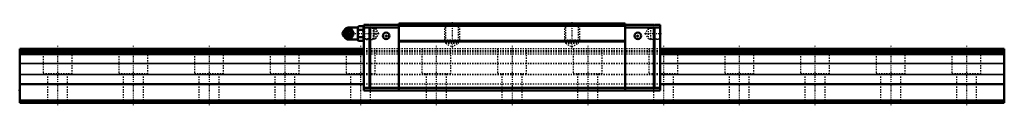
# Model space of a CAD drawing. Header units: millimetres. Extents: x -30 to 750, y -2 to 64.
import ezdxf

# ---------------------------------------------------------------- set-up
doc = ezdxf.new("R2010")
doc.units = ezdxf.units.MM
doc.linetypes.add('Center', pattern=[1.5, 0.45, -0.5, 0.05, -0.5])
doc.linetypes.add('Dashed', pattern=[2, 1, -1])
for name, color, linetype, lineweight in [('2d ConnectionPoints', 7, 'Continuous', 50), ('AM_0', 7, 'Continuous', 50), ('AM_4', 3, 'Continuous', 25), ('AM_5', 3, 'Continuous', 25), ('AM_7', 7, 'Center', 25), ('AM_9', 6, 'Dashed', 25)]:
    doc.layers.add(name, color=color, linetype=linetype, lineweight=lineweight)

# ---------------------------------------------------------------- blocks, each defined once
blk = doc.blocks.new('1_B_PT1_8_SRN_grease_nipple_joint_0_in_SRN55LR1SS780LG300BPT1827250001_0')
at = {"layer": 'AM_0'}
for p, q in [((226.6, 56.96), (226.24, 56.44)), ((228.36, 58.19), (228.59, 58.5)), ((228.59, 58.5), (232.73, 58.5)), ((237.8, 59.8), (230.3, 59.8)), ((234.21, 55), (234.61, 55)), ((238.32, 60.77), (237.8, 59.88)), ((237.8, 59.88), (237.8, 50.12)), ((238.32, 60.77), (241.98, 60.77)), ((238.32, 57.89), (241.98, 57.89)), ((242.5, 59.88), (241.98, 60.77)), ((226.24, 53.56), (226.6, 53.04)), ((228.59, 51.5), (228.37, 51.8)), ((228.59, 51.5), (232.73, 51.5)), ((230.3, 50.2), (237.8, 50.2)), ((237.8, 50.12), (238.32, 49.23)), ((238.32, 52.11), (241.98, 52.11)), ((238.32, 49.23), (241.98, 49.23)), ((241.98, 49.23), (242.5, 50.12))]:
    blk.add_line(p, q, dxfattribs=at)
for points in [[(232.33, 58.5), (232.52, 57.95), (232.74, 57.37), (232.92, 56.96), (233.15, 56.54), (233.46, 56.04), (233.8, 55.55), (234.21, 55)], [(234.21, 55), (233.8, 54.45), (233.4, 53.87), (233.15, 53.46), (232.92, 53.04), (232.7, 52.54), (232.52, 52.05), (232.33, 51.5)], [(234.61, 55), (234.35, 55.73), (234.18, 56.13), (233.99, 56.53), (233.68, 57.09), (233.33, 57.66), (233.03, 58.09), (232.73, 58.5)], [(232.73, 51.5), (233.25, 52.23), (233.51, 52.63), (233.75, 53.03), (234.05, 53.59), (234.3, 54.16), (234.46, 54.59), (234.61, 55)], [(238.32, 60.77), (238.12, 60.4), (237.98, 60.02), (237.89, 59.62), (237.87, 59.23), (237.91, 58.89), (238, 58.56), (238.32, 57.89)], [(238.32, 57.89), (238.13, 57.17), (237.99, 56.45), (237.9, 55.7), (237.87, 54.95), (237.9, 54.24), (237.99, 53.53), (238.13, 52.82), (238.32, 52.11)], [(241.98, 57.89), (242.18, 58.26), (242.32, 58.64), (242.41, 59.04), (242.43, 59.43), (242.39, 59.77), (242.3, 60.1), (241.98, 60.77)], [(241.98, 52.11), (242.17, 52.83), (242.31, 53.55), (242.4, 54.3), (242.43, 55.05), (242.4, 55.76), (242.31, 56.47), (242.17, 57.18), (241.98, 57.89)], [(238.32, 52.11), (238.12, 51.74), (237.98, 51.36), (237.89, 50.96), (237.87, 50.57), (237.91, 50.23), (238, 49.9), (238.32, 49.23)], [(241.98, 49.23), (242.18, 49.6), (242.32, 49.98), (242.41, 50.38), (242.43, 50.77), (242.39, 51.11), (242.3, 51.44), (241.98, 52.11)]]:
    blk.add_lwpolyline(points, dxfattribs=at)
for centre, radius, start, end in [((230.3, 56.8), 3, 90, 159.94362), ((229.06, 55), 3.3, 270, 90), ((230.3, 53.2), 3, 200.05638, 270)]:
    blk.add_arc(centre, radius, start, end, dxfattribs=at)
for major_axis in [(0, 2.42), (0, -1.01)]:
    blk.add_ellipse((228.05, 55), major_axis=major_axis, ratio=0.927184, dxfattribs=at)
blk.add_ellipse((229.06, 55), major_axis=(0, 3.3), ratio=0.927184, start_param=2.207257, end_param=7.217521, dxfattribs=at)
at = {"layer": 'AM_4'}
for p, q in [((230.3, 59.8), (230.3, 58.52)), ((230.3, 51.49), (230.3, 50.2))]:
    blk.add_line(p, q, dxfattribs=at)
blk.add_ellipse((229.88, 55), major_axis=(0, 2.94), ratio=0.927184, start_param=3.533104, end_param=5.891674, dxfattribs=at)
at = {"layer": 'AM_5', "linetype": 'Dashed'}
for p, q in [((242.51, 59.86), (243.48, 59.26)), ((250.48, 59.08), (243.48, 59.26)), ((243.5, 50.14), (243.5, 59.86)), ((242.51, 50.14), (243.48, 50.74)), ((250.48, 50.92), (243.48, 50.74))]:
    blk.add_line(p, q, dxfattribs=at)
at = {"layer": 'AM_9'}
for p, q in [((226.71, 55), (227.11, 55)), ((227.3, 56.8), (227.3, 53.2)), ((230.3, 58.52), (230.3, 51.49)), ((231.07, 57.46), (231.22, 57.36)), ((232.34, 55.03), (232.34, 54.97)), ((249.92, 59.67), (242.5, 59.86)), ((250.5, 59.06), (249.92, 59.67)), ((249.92, 59.67), (249.92, 50.33)), ((250.5, 59.06), (250.5, 50.94)), ((231.25, 52.67), (231.14, 52.59)), ((242.5, 50.14), (249.92, 50.33)), ((249.92, 50.33), (250.5, 50.94))]:
    blk.add_line(p, q, dxfattribs=at)
for points in [[(226.71, 55), (226.9, 55.55), (227.12, 56.13), (227.13, 56.16)], [(227.11, 53.88), (227.08, 53.96), (226.9, 54.45), (226.71, 55)], [(228.98, 58.5), (228.72, 57.77), (228.56, 57.37), (228.36, 56.97), (228.06, 56.41), (227.71, 55.84), (227.41, 55.41), (227.11, 55)], [(227.11, 55), (227.63, 54.27), (227.89, 53.87), (228.13, 53.47), (228.43, 52.91), (228.68, 52.34), (228.84, 51.91), (228.98, 51.5)], [(227.18, 55.38), (227.2, 55.5), (227.28, 55.85), (227.39, 56.18), (227.54, 56.5), (227.73, 56.79), (227.95, 57.05), (228.19, 57.28), (228.46, 57.48), (228.75, 57.64), (229.05, 57.75), (229.37, 57.83), (229.69, 57.86), (230.02, 57.84), (230.34, 57.78), (230.66, 57.68), (230.95, 57.53), (231.07, 57.46)], [(231.14, 52.59), (231.02, 52.51), (230.73, 52.36), (230.43, 52.24), (230.11, 52.17), (229.79, 52.14), (229.46, 52.16), (229.14, 52.22), (228.83, 52.33), (228.53, 52.48), (228.25, 52.67), (228, 52.9), (227.77, 53.16), (227.58, 53.45), (227.42, 53.76), (227.29, 54.09), (227.21, 54.44), (227.18, 54.65)], [(227.32, 56.57), (227.53, 56.96), (227.84, 57.46), (228.18, 57.95), (228.36, 58.19)], [(229.8, 51.84), (229.68, 51.82), (229.36, 51.81), (229.04, 51.86), (228.74, 51.96), (228.46, 52.12), (228.22, 52.32), (228.01, 52.56), (227.83, 52.85), (227.69, 53.16), (227.52, 53.73), (227.44, 54.32), (227.41, 55.23), (227.5, 56.14), (227.6, 56.57), (227.75, 56.99), (227.97, 57.38), (228.25, 57.71), (228.55, 57.93), (228.88, 58.09), (229.17, 58.17), (229.48, 58.19), (229.8, 58.16)], [(229.8, 58.16), (229.95, 58.12), (230.08, 58.08), (230.19, 58.03), (230.3, 57.98)], [(230.3, 52.02), (230.91, 52.36), (231.44, 52.72), (231.89, 53.09), (232.26, 53.48), (232.55, 53.89), (232.74, 54.3), (232.85, 54.71), (232.87, 55.13), (232.79, 55.55), (232.63, 55.96), (232.38, 56.37), (232.04, 56.77), (231.61, 57.15), (231.11, 57.51), (230.53, 57.86), (230.3, 57.98)], [(228.37, 51.8), (228.18, 52.05), (227.78, 52.63), (227.53, 53.04), (227.32, 53.43)], [(230.3, 52.02), (230.18, 51.96), (230.06, 51.91), (229.93, 51.87), (229.8, 51.84)]]:
    blk.add_lwpolyline(points, dxfattribs=at)
for centre, start, end in [((230.3, 56.8), 159.94362, 180), ((230.3, 53.2), 180, 200.05638)]:
    blk.add_arc(centre, 3, start, end, dxfattribs=at)
for centre, major_axis, start_param, end_param in [((229.06, 55), (0, 3.3), 0.934336, 2.207257), ((231.08, 55), (0, -3.44), 3.553259, 5.871519), ((229.88, 55), (0, 2.94), 5.891674, 6.930695), ((231.08, 55), (0, 3.44), 2.729926, 6.694852), ((229.88, 55), (0, 2.94), 2.509365, 3.533104)]:
    blk.add_ellipse(centre, major_axis=major_axis, ratio=0.927184, start_param=start_param, end_param=end_param, dxfattribs=at)
blk.add_ellipse((229.62, 55), major_axis=(0, -2.94), ratio=0.927184, dxfattribs=at)
blk = doc.blocks.new('2_SRN55LRSSB_PT1_81_Slide35_65_0_in_SRN55LR1SS780LG300BPT1827250001_0')
at = {"layer": 'AM_0'}
for p, q in [((270.4, 63), (270.4, 10)), ((449.6, 63), (270.4, 63)), ((449.6, 63), (449.6, 10)), ((247.09, 61.8), (242.5, 61.8)), ((242.5, 61.8), (242.5, 10)), ((247.09, 59.8), (242.5, 59.8)), ((247.09, 61.3), (247.59, 61.8)), ((247.09, 61.8), (247.09, 61.3)), ((247.59, 59.8), (247.09, 60.3)), ((247.09, 60.3), (247.09, 11.5)), ((270.4, 61.8), (247.59, 61.8)), ((247.59, 59.8), (247.59, 12)), ((270.4, 59.8), (247.59, 59.8)), ((449.6, 61), (270.4, 61)), ((449.6, 61.8), (472.41, 61.8)), ((449.6, 59.8), (472.41, 59.8)), ((472.91, 61.3), (472.41, 61.8)), ((472.41, 59.8), (472.91, 60.3)), ((472.41, 59.8), (472.41, 12)), ((472.91, 61.8), (477.5, 61.8)), ((472.91, 61.8), (472.91, 61.3)), ((472.91, 60.3), (472.91, 11.5)), ((472.91, 59.8), (477.5, 59.8)), ((477.5, 61.8), (477.5, 10)), ((449.6, 49.2), (270.4, 49.2)), ((449.6, 48.7), (270.4, 48.7)), ((247.09, 12), (242.5, 12)), ((477.5, 10), (242.5, 10)), ((247.09, 11.5), (247.59, 12)), ((472.41, 12), (247.59, 12)), ((472.91, 11.5), (472.41, 12)), ((472.91, 12), (477.5, 12))]:
    blk.add_line(p, q, dxfattribs=at)
for centre in [(260.4, 53.2), (459.6, 53.2)]:
    blk.add_circle(centre, 2.6, dxfattribs=at)
at = {"layer": 'AM_5', "linetype": 'Dashed'}
for p, q in [((306.5, 63), (306.5, 50)), ((318.5, 63), (318.5, 50)), ((401.5, 63), (401.5, 50)), ((413.5, 63), (413.5, 50)), ((251.28, 59.06), (250.5, 59.66)), ((250.5, 59.66), (250.5, 50.34)), ((468.82, 59.06), (469.6, 59.66)), ((477.5, 59.86), (469.6, 59.66)), ((469.6, 59.66), (469.6, 50.34)), ((251.28, 50.94), (250.5, 50.34)), ((307.45, 48.7), (306.5, 50)), ((306.5, 50), (318.5, 50)), ((317.55, 48.7), (318.5, 50)), ((402.45, 48.7), (401.5, 50)), ((401.5, 50), (413.5, 50)), ((412.55, 48.7), (413.5, 50)), ((468.82, 50.94), (469.6, 50.34)), ((477.5, 50.14), (469.6, 50.34))]:
    blk.add_line(p, q, dxfattribs=at)
at = {"layer": 'AM_7'}
for p, q in [((312.5, 63.93), (312.5, 43.56)), ((407.5, 63.93), (407.5, 43.56)), ((226.54, 55), (255.18, 55)), ((260.4, 50.47), (260.4, 55.93)), ((459.6, 50.47), (459.6, 55.93)), ((464.92, 55), (478.2, 55)), ((257.67, 53.2), (263.13, 53.2)), ((456.87, 53.2), (462.33, 53.2))]:
    blk.add_line(p, q, dxfattribs=at)
at = {"layer": 'AM_9'}
for p, q in [((306.5, 63), (307.45, 62.05)), ((317.55, 62.05), (318.5, 63)), ((401.5, 63), (402.45, 62.05)), ((412.55, 62.05), (413.5, 63)), ((243.1, 59.27), (242.5, 59.86)), ((252.24, 59.03), (243.1, 59.27)), ((243.1, 59.27), (243.1, 50.73)), ((254.57, 55), (252.24, 59.03)), ((252.24, 59.03), (252.24, 50.97)), ((252.24, 50.97), (254.57, 55)), ((449.6, 62.2), (270.4, 62.2)), ((307.45, 62.05), (307.45, 47.4)), ((307.45, 62.05), (317.55, 62.05)), ((317.55, 47.4), (317.55, 62.05)), ((402.45, 62.05), (402.45, 47.4)), ((402.45, 62.05), (412.55, 62.05)), ((412.55, 47.4), (412.55, 62.05)), ((467.86, 59.03), (465.53, 55)), ((465.53, 55), (467.86, 50.97)), ((477, 59.27), (467.86, 59.03)), ((467.86, 59.03), (467.86, 50.97)), ((477.5, 59.76), (477, 59.27)), ((477, 59.27), (477, 50.73)), ((242.5, 50.14), (243.1, 50.73)), ((243.1, 50.73), (252.24, 50.97)), ((307.45, 47.4), (317.55, 47.4)), ((307.45, 47.4), (312.5, 44.48)), ((312.5, 44.48), (317.55, 47.4)), ((402.45, 47.4), (407.5, 44.48)), ((402.45, 47.4), (412.55, 47.4)), ((407.5, 44.48), (412.55, 47.4)), ((467.86, 50.97), (477, 50.73)), ((477, 50.73), (477.5, 50.24)), ((477.5, 43), (242.5, 43)), ((477.5, 41.34), (242.5, 41.34)), ((477.5, 40.5), (242.5, 40.5)), ((477.5, 40.25), (242.5, 40.25)), ((477.5, 38.6), (242.5, 38.6)), ((477.5, 31.19), (242.5, 31.19)), ((477.5, 30.98), (242.5, 30.98)), ((477.5, 22.55), (242.5, 22.55)), ((477.5, 22.34), (242.5, 22.34)), ((477.5, 14.83), (242.5, 14.83))]:
    blk.add_line(p, q, dxfattribs=at)
blk = doc.blocks.new('3_SRN55LR78030_Track_0_in_SRN55LR1SS780LG300BPT1827250001_0')
at = {"layer": 'AM_0'}
for p, q in [((-30, 43), (-30, 0)), ((242.5, 43), (-30, 43)), ((242.5, 41.34), (-30, 41.34)), ((242.5, 40.5), (-30, 40.5)), ((242.5, 40.25), (-30, 40.25)), ((750, 43), (477.5, 43)), ((750, 41.34), (477.5, 41.34)), ((750, 40.5), (477.5, 40.5)), ((750, 40.25), (477.5, 40.25)), ((750, 43), (750, 0)), ((242.5, 38.6), (-30, 38.6)), ((750, 38.6), (477.5, 38.6)), ((242.5, 14.83), (-30, 14.83)), ((750, 14.83), (477.5, 14.83)), ((750, 2), (-30, 2)), ((750, 0), (-30, 0))]:
    blk.add_line(p, q, dxfattribs=at)
at = {"layer": 'AM_4'}
for p, q in [((242.5, 31.19), (-30, 31.19)), ((242.5, 30.98), (-30, 30.98)), ((750, 31.19), (477.5, 31.19)), ((750, 30.98), (477.5, 30.98)), ((242.5, 22.55), (-30, 22.55)), ((242.5, 22.34), (-30, 22.34)), ((750, 22.55), (477.5, 22.55)), ((750, 22.34), (477.5, 22.34))]:
    blk.add_line(p, q, dxfattribs=at)
at = {"layer": 'AM_7'}
for p, q in [((0, 45.15), (0, -2.15)), ((60, 45.15), (60, -2.15)), ((120, 45.15), (120, -2.15)), ((180, 45.15), (180, -2.15)), ((240, 45.15), (240, -2.15)), ((300, 45.15), (300, -2.15)), ((360, 45.15), (360, -2.15)), ((420, 45.15), (420, -2.15)), ((480, 45.15), (480, -2.15)), ((540, 45.15), (540, -2.15)), ((600, 45.15), (600, -2.15)), ((660, 45.15), (660, -2.15)), ((720, 45.15), (720, -2.15))]:
    blk.add_line(p, q, dxfattribs=at)
at = {"layer": 'AM_9'}
for p, q in [((-11.5, 43), (-11.5, 23)), ((11.5, 23), (11.5, 43)), ((48.5, 43), (48.5, 23)), ((71.5, 23), (71.5, 43)), ((108.5, 43), (108.5, 23)), ((131.5, 23), (131.5, 43)), ((168.5, 43), (168.5, 23)), ((191.5, 23), (191.5, 43)), ((228.5, 43), (228.5, 23)), ((477.5, 43), (242.5, 43)), ((477.5, 41.34), (242.5, 41.34)), ((477.5, 40.5), (242.5, 40.5)), ((477.5, 40.25), (242.5, 40.25)), ((251.5, 23), (251.5, 43)), ((288.5, 43), (288.5, 23)), ((311.5, 23), (311.5, 43)), ((348.5, 43), (348.5, 23)), ((371.5, 23), (371.5, 43)), ((408.5, 43), (408.5, 23)), ((431.5, 23), (431.5, 43)), ((468.5, 43), (468.5, 23)), ((491.5, 23), (491.5, 43)), ((528.5, 43), (528.5, 23)), ((551.5, 23), (551.5, 43)), ((588.5, 43), (588.5, 23)), ((611.5, 23), (611.5, 43)), ((648.5, 43), (648.5, 23)), ((671.5, 23), (671.5, 43)), ((708.5, 43), (708.5, 23)), ((731.5, 23), (731.5, 43)), ((477.5, 38.6), (242.5, 38.6)), ((477.5, 31.19), (242.5, 31.19)), ((477.5, 30.98), (242.5, 30.98)), ((11.5, 23), (-11.5, 23)), ((-8, 23), (-8, 0)), ((8, 0), (8, 23)), ((71.5, 23), (48.5, 23)), ((52, 23), (52, 0)), ((68, 0), (68, 23)), ((131.5, 23), (108.5, 23)), ((112, 23), (112, 0)), ((128, 0), (128, 23)), ((191.5, 23), (168.5, 23)), ((172, 23), (172, 0)), ((188, 0), (188, 23)), ((251.5, 23), (228.5, 23)), ((232, 23), (232, 0)), ((477.5, 22.55), (242.5, 22.55)), ((477.5, 22.34), (242.5, 22.34)), ((248, 0), (248, 23)), ((311.5, 23), (288.5, 23)), ((292, 23), (292, 0)), ((308, 0), (308, 23)), ((371.5, 23), (348.5, 23)), ((352, 23), (352, 0)), ((368, 0), (368, 23)), ((431.5, 23), (408.5, 23)), ((412, 23), (412, 0)), ((428, 0), (428, 23)), ((491.5, 23), (468.5, 23)), ((472, 23), (472, 0)), ((488, 0), (488, 23)), ((551.5, 23), (528.5, 23)), ((532, 23), (532, 0)), ((548, 0), (548, 23)), ((611.5, 23), (588.5, 23)), ((592, 23), (592, 0)), ((608, 0), (608, 23)), ((671.5, 23), (648.5, 23)), ((652, 23), (652, 0)), ((668, 0), (668, 23)), ((731.5, 23), (708.5, 23)), ((712, 23), (712, 0)), ((728, 0), (728, 23)), ((477.5, 14.83), (242.5, 14.83))]:
    blk.add_line(p, q, dxfattribs=at)

msp = doc.modelspace()

# ---------------------------------------------------------------- linework, layer by layer
at = {"layer": '2d ConnectionPoints'}
for p in [(242.5, 55), (477.5, 55), (260.4, 53.2), (260.4, 53.2), (459.6, 53.2), (459.6, 53.2), (-30, 10), (360, 10), (0, 0), (0, 0)]:
    msp.add_point(p, dxfattribs=at)

# ---------------------------------------------------------------- block references
for name in ['2_SRN55LRSSB_PT1_81_Slide35_65_0_in_SRN55LR1SS780LG300BPT1827250001_0', '1_B_PT1_8_SRN_grease_nipple_joint_0_in_SRN55LR1SS780LG300BPT1827250001_0', '3_SRN55LR78030_Track_0_in_SRN55LR1SS780LG300BPT1827250001_0']:
    msp.add_blockref(name, (0, 0))

doc.saveas('drawing.dxf')
